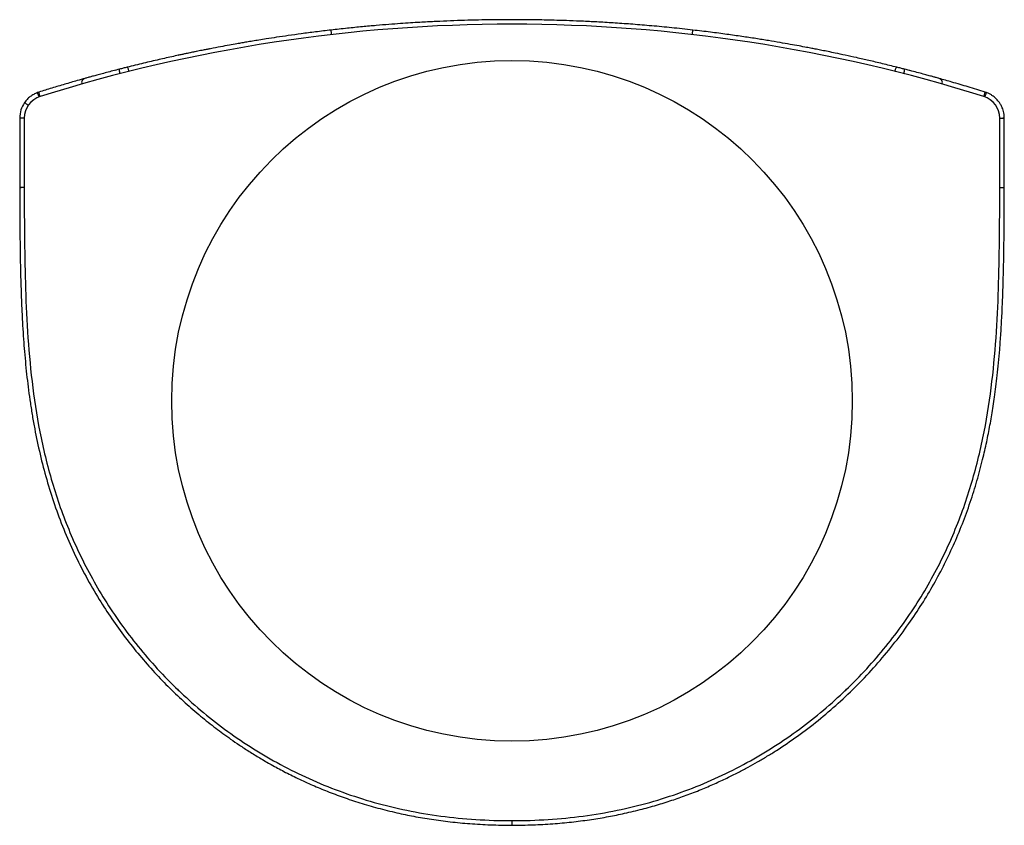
# Paper-space layout '_Bottom' of a CAD drawing. Header units: millimetres. Extents: x -434 to 434, y -374 to 336.
import ezdxf

# ---------------------------------------------------------------- set-up
doc = ezdxf.new("R2010")
doc.units = ezdxf.units.MM

psp = doc.layouts.new('_Bottom')

# ---------------------------------------------------------------- linework, layer by layer
at = {"color": 7, "linetype": 'Continuous', "lineweight": 25}
for p, q in [((-349.32, 291.54), (-350.2, 291.31)), ((350.2, 291.31), (348.96, 291.63)), ((-417.18, 272.14), (-418.37, 271.73)), ((418.37, 271.73), (417.18, 272.14)), ((-434, 249.24), (-434, 188.04)), ((-430, 249.24), (-434, 249.24)), ((-430, 249.24), (-430, 188.04)), ((430, 188.04), (430, 249.24)), ((434, 188.04), (434, 249.24))]:
    psp.add_line(p, q, dxfattribs=at)
psp.add_circle((0, 0), 300, dxfattribs=at)
for centre, radius, start, end in [((0, -1058.59), 1390.59, 72.59392, 107.40608), ((-410, 249.24), 24, 145.20755, 180), ((-410, 249.24), 20, 107.40608, 180), ((410, 249.24), 20, 0, 72.59392)]:
    psp.add_arc(centre, radius, start, end, dxfattribs=at)
for points, knots in [([(159.45, 326.85), (153.23, 327.55), (141.13, 328.89), (123.49, 330.55), (106.91, 331.93), (91.38, 333.03), (76.92, 333.9), (63.52, 334.57), (51.19, 335.08), (40.26, 335.43), (30.67, 335.67), (22.32, 335.83), (14.63, 335.93), (7.35, 335.99), (0.27, 336.01), (-6.65, 335.99), (-15.55, 335.93), (-26.28, 335.77), (-38.87, 335.48), (-51.24, 335.08), (-61.14, 334.67), (-68.87, 334.3), (-74.8, 334), (-81.72, 333.61), (-89.7, 333.12), (-98.74, 332.51), (-108.85, 331.76), (-120.01, 330.84), (-132.22, 329.74), (-145.49, 328.42), (-154.68, 327.39), (-159.45, 326.85)], [0, 0, 0, 0, 0.0588, 0.114234, 0.166303, 0.215006, 0.260343, 0.302315, 0.340922, 0.376162, 0.404939, 0.431002, 0.45453, 0.47717, 0.499321, 0.520982, 0.542153, 0.5828, 0.621723, 0.660372, 0.699021, 0.7147, 0.733039, 0.754719, 0.779739, 0.808098, 0.839798, 0.874839, 0.913219, 0.954939, 1, 1, 1, 1]), ([(-159.45, 326.85), (-164.03, 326.31), (-172.81, 325.28), (-185.39, 323.64), (-196.84, 322.05), (-207.15, 320.54), (-215.77, 319.21), (-222.87, 318.08), (-228.58, 317.14), (-233.59, 316.3), (-238.17, 315.51), (-243.28, 314.62), (-249.54, 313.5), (-257.27, 312.07), (-266.1, 310.39), (-276.03, 308.42), (-286.93, 306.18), (-298.78, 303.64), (-311.52, 300.78), (-325.16, 297.6), (-334.51, 295.28), (-339.34, 294.09)], [0, 0, 0, 0, 0.07498, 0.143859, 0.206603, 0.263192, 0.313613, 0.348901, 0.380384, 0.408066, 0.431963, 0.456294, 0.492914, 0.535833, 0.585005, 0.640369, 0.701843, 0.768064, 0.839946, 0.917326, 1, 1, 1, 1]), ([(-159, 322.88), (-159.05, 323.39), (-159.17, 324.42), (-159.33, 325.76), (-159.42, 326.59), (-159.46, 326.95), (-159.45, 326.85), (-159.45, 326.85)], [0, 0, 0, 0, 0.2462851, 0.4962052, 0.7459722, 0.9959167, 1, 1, 1, 1]), ([(159, 322.88), (159.05, 323.39), (159.17, 324.42), (159.33, 325.76), (159.42, 326.59), (159.46, 326.95), (159.45, 326.85), (159.45, 326.85)], [0, 0, 0, 0, 0.246284, 0.496203, 0.74597, 0.995914, 1, 1, 1, 1]), ([(339.34, 294.09), (335.07, 295.14), (326.85, 297.18), (314.96, 299.98), (304.05, 302.47), (294.16, 304.63), (285.84, 306.4), (278.98, 307.81), (273.46, 308.93), (268.61, 309.89), (264.12, 310.76), (259.02, 311.74), (252.7, 312.92), (244.89, 314.34), (235.93, 315.91), (225.83, 317.61), (214.64, 319.4), (202.38, 321.26), (189.07, 323.15), (174.64, 325.06), (164.63, 326.24), (159.45, 326.85)], [0, 0, 0, 0, 0.073165, 0.140669, 0.202341, 0.258043, 0.307668, 0.34234, 0.373177, 0.400152, 0.423447, 0.448259, 0.485361, 0.528672, 0.578213, 0.634001, 0.696042, 0.763058, 0.836082, 0.915078, 1, 1, 1, 1]), ([(-266.78, 310.24), (-266.89, 310.22), (-267.1, 310.18), (-268.11, 309.98), (-269.47, 309.72), (-271.21, 309.38), (-273.27, 308.97), (-275.56, 308.51), (-277.96, 308.02), (-280.36, 307.53), (-282.64, 307.06), (-284.92, 306.59), (-287.39, 306.07), (-290.35, 305.44), (-292.82, 304.92), (-294.43, 304.57), (-294.74, 304.5)], [0, 0, 0, 0, 0.108459, 0.208988, 0.304062, 0.398089, 0.487815, 0.570898, 0.645799, 0.711567, 0.767654, 0.815202, 0.865989, 0.922637, 0.985171, 1, 1, 1, 1]), ([(-346.01, 292.39), (-347.97, 291.89), (-351.91, 290.88), (-357.49, 289.41), (-362.58, 288.04), (-367.04, 286.84), (-370.8, 285.8), (-373.72, 284.99), (-375.76, 284.42), (-376.22, 284.3), (-376.45, 284.23)], [0, 0, 0, 0, 0.125591, 0.252666, 0.378601, 0.500592, 0.623592, 0.749758, 0.876108, 1, 1, 1, 1]), ([(-345.47, 288.4), (-345.58, 288.89), (-345.83, 289.88), (-346.06, 291.2), (-346.13, 292.07), (-346.1, 292.47), (-346.01, 292.38), (-346.01, 292.38)], [0, 0, 0, 0, 0.236923, 0.486275, 0.735474, 0.984851, 1, 1, 1, 1]), ([(-339.34, 294.09), (-340.46, 293.8), (-342.67, 293.25), (-344.91, 292.68), (-346.01, 292.39)], [0, 0, 0, 0, 0.505023, 1, 1, 1, 1]), ([(-337.56, 290.41), (-337.69, 290.89), (-337.96, 291.87), (-338.47, 293.13), (-338.94, 293.89), (-339.25, 294.2), (-339.33, 294.07), (-339.34, 294.07)], [0, 0, 0, 0, 0.237073, 0.486404, 0.7355822, 0.9849376, 1, 1, 1, 1]), ([(337.56, 290.41), (337.69, 290.89), (337.96, 291.87), (338.46, 293.13), (338.94, 293.89), (339.25, 294.2), (339.33, 294.07), (339.34, 294.07)], [0, 0, 0, 0, 0.23707, 0.4864, 0.735577, 0.984932, 1, 1, 1, 1]), ([(346.01, 292.39), (344.91, 292.68), (342.67, 293.25), (340.46, 293.8), (339.34, 294.09)], [0, 0, 0, 0, 0.4949765, 1, 1, 1, 1]), ([(345.47, 288.4), (345.58, 288.89), (345.82, 289.88), (346.06, 291.2), (346.13, 292.07), (346.1, 292.47), (346.01, 292.38), (346.01, 292.38)], [0, 0, 0, 0, 0.236923, 0.4862788, 0.7354819, 0.9848621, 1, 1, 1, 1]), ([(376.45, 284.23), (376.25, 284.29), (375.85, 284.4), (374.12, 284.88), (371.51, 285.61), (368, 286.57), (363.63, 287.76), (358.43, 289.15), (352.49, 290.73), (348.18, 291.83), (346.01, 292.39)], [0, 0, 0, 0, 0.110216, 0.22657, 0.347081, 0.469227, 0.592409, 0.723592, 0.860547, 1, 1, 1, 1]), ([(-376.48, 284.22), (-378.77, 283.57), (-384.7, 281.91), (-394.43, 279.07), (-405.72, 275.7), (-413.33, 273.34), (-417.18, 272.14)], [0, 0, 0, 0, 0.169224, 0.43848, 0.71638, 1, 1, 1, 1]), ([(-376.46, 284.23), (-376.96, 284.02), (-377.95, 283.61), (-378.98, 282.35), (-379.52, 280.82), (-379.34, 279.78), (-379.26, 279.26)], [0, 0, 0, 0, 0.248932, 0.498632, 0.749169, 1, 1, 1, 1]), ([(379.26, 279.26), (379.34, 279.78), (379.52, 280.82), (378.98, 282.35), (377.95, 283.61), (376.96, 284.02), (376.46, 284.23)], [0, 0, 0, 0, 0.25083, 0.501367, 0.751067, 1, 1, 1, 1]), ([(417.18, 272.14), (412.17, 273.69), (402.4, 276.72), (388.81, 280.73), (380.28, 283.14), (376.5, 284.21)], [0, 0, 0, 0, 0.369514, 0.720626, 1, 1, 1, 1]), ([(-418.37, 271.73), (-419.49, 271.26), (-421.73, 270.31), (-424.76, 268.25), (-427.5, 265.83), (-428.97, 263.9), (-429.71, 262.93)], [0, 0, 0, 0, 0.249983, 0.5, 0.750017, 1, 1, 1, 1]), ([(-416.98, 267.98), (-417.16, 268.47), (-417.34, 268.96), (-417.68, 269.87), (-417.83, 270.29), (-418.09, 270.98), (-418.2, 271.26), (-418.34, 271.63), (-418.37, 271.73), (-418.37, 271.73)], [0, 0, 0, 0, 0.25, 0.25, 0.5, 0.5, 0.75, 0.75, 1, 1, 1, 1]), ([(-415.99, 268.32), (-416.15, 268.82), (-416.46, 269.82), (-416.86, 271.1), (-417.11, 271.89), (-417.21, 272.24), (-417.18, 272.14), (-417.18, 272.14)], [0, 0, 0, 0, 0.2498592, 0.4997637, 0.7495026, 0.9994322, 1, 1, 1, 1]), ([(415.99, 268.32), (416.15, 268.82), (416.46, 269.82), (416.86, 271.1), (417.11, 271.89), (417.21, 272.24), (417.18, 272.14), (417.18, 272.14)], [0, 0, 0, 0, 0.249861, 0.499767, 0.749508, 0.999439, 1, 1, 1, 1]), ([(416.98, 267.98), (417.16, 268.47), (417.52, 269.45), (417.99, 270.71), (418.28, 271.49), (418.41, 271.83), (418.37, 271.73), (418.37, 271.73)], [0, 0, 0, 0, 0.249872, 0.499789, 0.749541, 0.999483, 1, 1, 1, 1]), ([(434, 249.24), (433.96, 250.29), (433.88, 252.27), (433.34, 255), (432.65, 257.27), (431.9, 259.1), (431.18, 260.55), (430.26, 262.15), (428.84, 264.21), (426.47, 266.85), (423.7, 269.04), (420.88, 270.7), (419.23, 271.38), (418.37, 271.73)], [0, 0, 0, 0, 0.108668, 0.203718, 0.285135, 0.352903, 0.407021, 0.452257, 0.542554, 0.663951, 0.816348, 0.904284, 1, 1, 1, 1]), ([(-429.68, 262.91), (-429.69, 262.92), (-429.72, 262.94), (-429.49, 262.78), (-429, 262.44), (-428.28, 261.94), (-427.39, 261.32), (-426.75, 260.88), (-426.42, 260.65)], [0, 0, 0, 0, 0.062406, 0.249925, 0.437443, 0.624962, 0.812481, 1, 1, 1, 1]), ([(430, 249.24), (430.79, 249.24), (431.57, 249.24), (432.55, 249.24), (432.84, 249.24), (433.34, 249.24), (433.54, 249.24), (433.85, 249.24), (433.94, 249.24), (434.02, 249.24), (434, 249.24), (433.77, 249.24), (433.38, 249.24), (432.83, 249.24)], [0, 0, 0, 0, 0.25, 0.25, 0.375, 0.375, 0.5, 0.5, 0.625, 0.625, 0.75, 0.75, 1, 1, 1, 1]), ([(-430, 188.04), (-430.79, 188.04), (-431.57, 188.04), (-432.55, 188.04), (-432.84, 188.04), (-433.34, 188.04), (-433.54, 188.04), (-433.85, 188.04), (-433.94, 188.04), (-434.02, 188.04), (-434, 188.04), (-433.77, 188.04), (-433.38, 188.04), (-432.83, 188.04)], [0, 0, 0, 0, 0.25, 0.25, 0.375, 0.375, 0.5, 0.5, 0.625, 0.625, 0.75, 0.75, 1, 1, 1, 1]), ([(-434, 188.04), (-433.99, 181.04), (-433.98, 167.42), (-433.84, 147.57), (-433.6, 128.87), (-433.25, 111.38), (-432.77, 95.21), (-432.18, 80.39), (-431.48, 66.92), (-430.69, 54.73), (-429.81, 43.22), (-428.8, 32.02), (-427.61, 20.7), (-426.24, 9.41), (-424.66, -1.94), (-422.86, -13.33), (-420.16, -28.42), (-416.19, -47.2), (-410.39, -69.46), (-403.47, -91.48), (-395.4, -113.12), (-386.13, -134.31), (-375.7, -154.99), (-364.59, -174.24), (-352.98, -192.1), (-341.08, -208.6), (-328.45, -224.41), (-315.31, -239.34), (-301.88, -253.23), (-288.33, -266.03), (-274.78, -277.77), (-263.61, -286.66), (-254.71, -293.31), (-247.82, -298.26), (-240.13, -303.54), (-231.58, -309.12), (-222.2, -314.9), (-211.96, -320.83), (-200.82, -326.85), (-188.68, -332.91), (-175.94, -338.73), (-162.62, -344.27), (-148.76, -349.48), (-133.93, -354.43), (-118.09, -359.04), (-102.21, -362.98), (-86.38, -366.26), (-70.7, -368.93), (-54.21, -371.11), (-36.9, -372.74), (-18.74, -373.8), (-6.34, -373.93), (0, -374)], [0, 0, 0, 0, 0.025959, 0.050524, 0.073651, 0.095294, 0.115409, 0.133641, 0.150327, 0.165436, 0.17894, 0.193155, 0.20712, 0.221179, 0.235334, 0.249588, 0.263945, 0.292216, 0.32073, 0.349245, 0.377781, 0.406356, 0.434974, 0.463641, 0.48877, 0.513924, 0.539078, 0.563772, 0.587667, 0.610719, 0.632893, 0.654158, 0.663638, 0.674095, 0.685622, 0.698232, 0.71194, 0.726489, 0.742133, 0.758893, 0.776795, 0.794086, 0.812373, 0.831687, 0.852068, 0.873561, 0.892362, 0.91201, 0.932545, 0.954018, 0.976483, 1, 1, 1, 1]), ([(-430, 188.04), (-430, 181.19), (-429.99, 174.3), (-429.93, 160.45), (-429.88, 153.49), (-429.67, 132.5), (-429.44, 118.37), (-428.61, 89.85), (-428.01, 75.46), (-426.15, 46.46), (-424.89, 31.84), (-421.39, 2.44), (-419.14, -12.34), (-413.34, -41.97), (-409.77, -56.82), (-401.02, -86.46), (-395.82, -101.24), (-383.57, -130.56), (-376.51, -145.09), (-360.41, -173.65), (-351.37, -187.68), (-331.28, -214.94), (-320.24, -228.17), (-296.23, -253.47), (-283.26, -265.55), (-255.49, -288.21), (-240.69, -298.79), (-209.39, -318.08), (-192.89, -326.8), (-158.31, -342.05), (-140.24, -348.57), (-102.61, -359.15), (-83.07, -363.2), (-52.7, -367.27), (-42.4, -368.29), (-21.46, -369.66), (-10.82, -370), (0, -370)], [0, 0, 0, 0, 0.03125, 0.03125, 0.0625, 0.0625, 0.125, 0.125, 0.1875, 0.1875, 0.25, 0.25, 0.3125, 0.3125, 0.375, 0.375, 0.4375, 0.4375, 0.5, 0.5, 0.5625, 0.5625, 0.625, 0.625, 0.6875, 0.6875, 0.75, 0.75, 0.8125, 0.8125, 0.875, 0.875, 0.9375, 0.9375, 0.96875, 0.96875, 1, 1, 1, 1]), ([(0, -374), (6.14, -373.94), (18.13, -373.81), (35.65, -372.82), (52.28, -371.32), (68.04, -369.31), (82.96, -366.88), (97.84, -363.94), (112.6, -360.46), (127.17, -356.46), (140.72, -352.22), (153.81, -347.63), (166.37, -342.76), (178.37, -337.64), (189.25, -332.61), (199.06, -327.72), (208.05, -322.96), (216.53, -318.21), (224.84, -313.29), (236.69, -305.9), (251.9, -295.57), (270.11, -281.71), (287.78, -266.64), (304.75, -250.48), (320.85, -233.31), (335.97, -215.27), (349.46, -197.21), (361.42, -179.3), (371.95, -161.68), (381.58, -143.58), (390.3, -125.06), (398.09, -106.17), (404.89, -87.13), (410.69, -68.23), (414.63, -53.15), (417.25, -41.91), (418.88, -34.39), (420.37, -26.96), (421.74, -19.61), (423.03, -12.21), (424.25, -4.54), (425.46, 3.73), (426.66, 12.8), (427.84, 22.8), (428.96, 33.73), (430.05, 46.06), (431.05, 59.87), (431.94, 75.2), (432.65, 91.59), (433.2, 109.01), (433.58, 127.43), (433.83, 146.81), (433.98, 167.12), (433.99, 180.97), (434, 188.04)], [0, 0, 0, 0, 0.022782, 0.044452, 0.065071, 0.084692, 0.103364, 0.121129, 0.140947, 0.159604, 0.177143, 0.1936, 0.211026, 0.227129, 0.241942, 0.255489, 0.267798, 0.279639, 0.291573, 0.303601, 0.331432, 0.359723, 0.38845, 0.417502, 0.446599, 0.475699, 0.504772, 0.53017, 0.55553, 0.580864, 0.606171, 0.631443, 0.656626, 0.681108, 0.704756, 0.714405, 0.723915, 0.73329, 0.742531, 0.751641, 0.761162, 0.771326, 0.782643, 0.795098, 0.808676, 0.823359, 0.841028, 0.860025, 0.880319, 0.901876, 0.924661, 0.948636, 0.973762, 1, 1, 1, 1]), ([(0, -370), (10.82, -370), (21.46, -369.66), (42.4, -368.29), (52.7, -367.27), (83.07, -363.2), (102.61, -359.15), (140.24, -348.57), (158.31, -342.05), (192.89, -326.8), (209.39, -318.08), (240.69, -298.79), (255.49, -288.21), (283.26, -265.55), (296.23, -253.47), (320.24, -228.17), (331.28, -214.94), (351.37, -187.68), (360.41, -173.65), (376.51, -145.09), (383.57, -130.56), (395.82, -101.24), (401.02, -86.46), (409.77, -56.82), (413.34, -41.97), (419.14, -12.34), (421.39, 2.44), (424.89, 31.84), (426.15, 46.46), (428.01, 75.46), (428.61, 89.85), (429.44, 118.37), (429.67, 132.5), (429.88, 153.49), (429.93, 160.45), (429.99, 174.3), (430, 181.19), (430, 188.04)], [0, 0, 0, 0, 0.03125, 0.03125, 0.0625, 0.0625, 0.125, 0.125, 0.1875, 0.1875, 0.25, 0.25, 0.3125, 0.3125, 0.375, 0.375, 0.4375, 0.4375, 0.5, 0.5, 0.5625, 0.5625, 0.625, 0.625, 0.6875, 0.6875, 0.75, 0.75, 0.8125, 0.8125, 0.875, 0.875, 0.9375, 0.9375, 0.96875, 0.96875, 1, 1, 1, 1]), ([(430, 188.04), (430.52, 188.04), (431.05, 188.04), (432.01, 188.04), (432.46, 188.04), (433.2, 188.04), (433.5, 188.04), (433.9, 188.04), (434, 188.04), (434, 188.04)], [0, 0, 0, 0, 0.25, 0.25, 0.5, 0.5, 0.75, 0.75, 1, 1, 1, 1]), ([(0, -370), (0, -370.52), (0, -371.57), (0, -372.91), (0, -373.74), (0, -374.1), (0, -374), (0, -374)], [0, 0, 0, 0, 0.249888, 0.499813, 0.749584, 0.999534, 1, 1, 1, 1])]:
    psp.add_open_spline(points, degree=3, knots=knots, dxfattribs=at)
for points in [[(-427.51, 68.03), (-427.47, 67.32), (-427.43, 66.6), (-427.38, 65.89)], [(427.38, 65.89), (427.43, 66.6), (427.47, 67.32), (427.51, 68.03)], [(-294.97, -254.18), (-294.46, -254.68), (-293.94, -255.17), (-293.42, -255.67)], [(293.42, -255.67), (293.94, -255.17), (294.46, -254.68), (294.97, -254.18)], [(-1.07, -370), (-0.71, -370), (-0.36, -370), (0, -370)], [(0, -370), (0.36, -370), (0.71, -370), (1.07, -370)]]:
    psp.add_open_spline(points, degree=3, dxfattribs=at)

doc.saveas('drawing.dxf')
